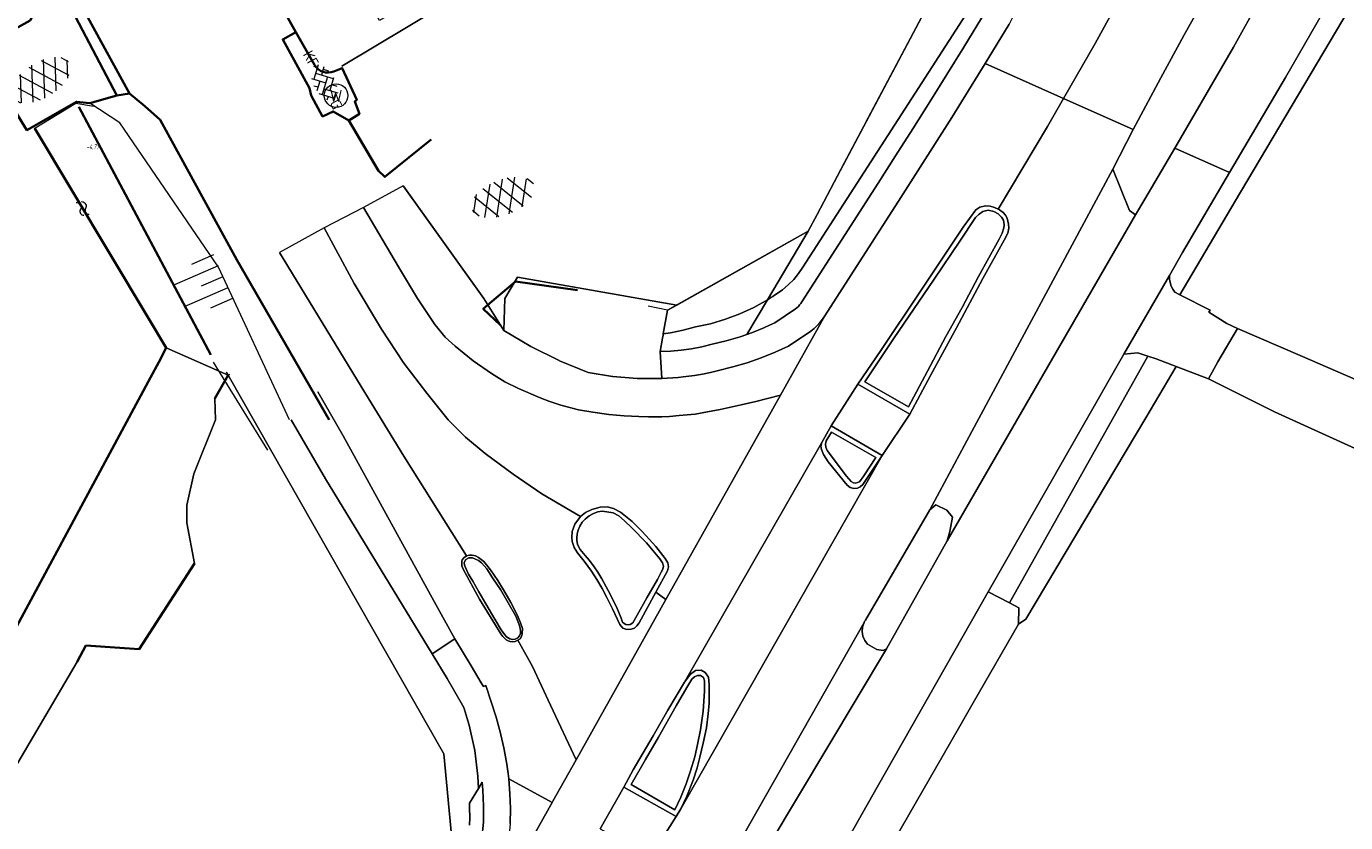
# Model space of a CAD drawing. Header units: metres. Extents: x 113441 to 115918, y 474822 to 477887.
# Tile 32 of 145: x 114930 to 114997, y 475489 to 475529. Entities that reach past the tile are written whole.
import ezdxf
from ezdxf.enums import TextEntityAlignment as Align

# ---------------------------------------------------------------- set-up
doc = ezdxf.new("R2010")
doc.units = ezdxf.units.M
doc.layers.get('0').update_dxf_attribs({"color": 252})
for name, color, linetype, lineweight in [('B-WE-GK-BESCHOEIING-G', 252, 'GK-BESCHOEIING', 35), ('B-WE-GK-KEERWAND_DAMWAND_HOUT-G', 30, 'Continuous', 18), ('B-WE-GR-GRAS-GV', 252, 'Continuous', 13), ('B-WE-GR-GROENVOORZIENING-GV', 252, 'Continuous', 18), ('B-WE-GW-TALUD-S', 90, 'Continuous', 18), ('B-WE-GW-TALUD_KRUIN-G', 252, 'Continuous', 18), ('B-WE-IE-TERREINAFSCHEIDING_KUNSTMATIG_HEKWERK-G', 252, 'IE-TERREINAFSCHEIDING-KUNSTMATIG', 18), ('B-WE-KL-WATER_STRAATPOT-S', 170, 'Continuous', 18), ('B-WE-OG-TERREIN_ERF-GV', 252, 'Continuous', 18), ('B-WE-OG-WATER-GV', 252, 'Continuous', 18), ('B-WE-OG-WATER-S', 130, 'Continuous', 18), ('B-WE-OG-WATER_SLOOT-GV', 252, 'Continuous', 18), ('B-WE-OG-WATERPEIL-T18', 150, 'Continuous', 35), ('B-WE-OG-WEG-GV', 252, 'Continuous', 18), ('B-WE-VH-KANTVERHARDING_ASFALT-G', 60, 'Continuous', 35), ('B-WE-VH-KANTVERHARDING_BETONSTRAATSTEEN-G', 60, 'Continuous', 35), ('B-WE-VH-VERHARDING_ASFALT-GV', 252, 'Continuous', 18), ('B-WE-VH-VERHARDING_ASFALT-S', 252, 'Continuous', 18), ('B-WE-VH-VERHARDING_BEDRIJFSVLOERPLAAT-GV', 252, 'Continuous', 18), ('B-WE-VH-VERHARDING_BETONSTRAATSTEEN-GV', 252, 'Continuous', 18), ('B-WE-VH-VERHARDING_BETONSTRAATSTEEN-S', 252, 'Continuous', 18), ('B-WE-VH-VERHARDING_GESLOTEN-GV', 252, 'Continuous', 18), ('B-WE-VH-VERHARDING_STRAATBAKSTEEN-GV', 252, 'Continuous', 18)]:
    doc.layers.add(name, color=color, linetype=linetype, lineweight=lineweight)
doc.layers.get('0').freeze()
doc.styles.add('NLCS-ISO', font='NLCS-ISO.ttf')
doc.linetypes.add('GK-BESCHOEIING', pattern='A,30,-5,[1,NLCS.SHX,S=1,R=0,X=0,Y=0],-5', length=40)
doc.linetypes.add('IE-TERREINAFSCHEIDING-KUNSTMATIG', pattern='A,4,[82,NLCS.SHX,S=0.75,R=90,X=0,Y=0],4,-2', length=10)

# ---------------------------------------------------------------- blocks, each defined once
blk = doc.blocks.new('SKL-WATER_STRAATPOT-SO')
blk.add_circle((0, 0), 1.2)
at = {"style": 'NLCS-ISO'}
blk.add_text('W', height=1.2, rotation=360, dxfattribs=at).set_placement((-0.64, -0.63))
blk = doc.blocks.new('SGW-TALUD-SO')
for p, q in [((0, 0.502), (0.502, 0.502)), ((0, 0.251), (1.004, 0.251)), ((0, 0), (0.502, 0)), ((0, -0.251), (1.004, -0.251)), ((0, -0.502), (0.502, -0.502))]:
    blk.add_line(p, q)
blk = doc.blocks.new('SVH-ASFALT-SO')
at = {"ltscale": 0.1}
for p, q in [((-2.02, 1.3), (-1.1, 2.9)), ((0.22, -0.04), (-1.38, 2.73)), ((-1.15, 0.42), (0.57, 3.38)), ((1.65, -0.13), (-0.28, 3.22)), ((0, 0), (1.96, 3.4)), ((2.92, 0.07), (0.99, 3.42)), ((1.31, -0.14), (3.19, 3.13)), ((4.02, 0.57), (2.43, 3.33)), ((-1.63, 0.76), (-2.07, 1.52)), ((2.79, 0.04), (4.24, 2.55)), ((4.7, 1.8), (4.29, 2.51))]:
    blk.add_line(p, q, dxfattribs=at)
at = {"style": 'NLCS-ISO'}
blk.add_attdef('KLEUR', text='', height=1.8, dxfattribs=at).set_placement((6.35, 1.54), align=Align.MIDDLE_LEFT)
at = {"style": 'NLCS-ISO', "flags": 1}
blk.add_attdef('FUNCTIE', text='', height=1.8, dxfattribs=at).set_placement((0.87, -2.83), align=Align.MIDDLE_CENTER)
blk = doc.blocks.new('SVH-BSS_KEIFORMAAT_KEPER_KL-SO')
for p, q in [((-3.44, -0.47), (-2.97, 0)), ((-3.31, 0.34), (-1.48, -1.48)), ((-2.52, 1.03), (-1.48, 0)), ((-2.23, -0.74), (0, 1.48)), ((-2.23, 0.74), (-1.57, 1.4)), ((-1.77, -1.77), (0, 0)), ((-0.74, 0.74), (1.48, -1.48)), ((-0.1, 1.58), (1.48, 0)), ((0.74, 0.74), (1.4, 1.4)), ((0.74, -0.74), (2.46, 0.98)), ((1.06, -1.91), (2.97, 0)), ((2.23, 0.74), (3.31, -0.34)), ((-0.74, -0.74), (0.5, -1.99)), ((-0.52, -2), (0, -1.48)), ((2.23, -0.74), (2.72, -1.24))]:
    blk.add_line(p, q)
at = {"style": 'NLCS-ISO'}
blk.add_attdef('FORMAAT', text='', height=1.8, dxfattribs=at).set_placement((-3.47, -0.23), align=Align.MIDDLE_RIGHT)
blk.add_attdef('KLEUR', text='', height=1.8, dxfattribs=at).set_placement((3.32, -0.22), align=Align.MIDDLE_LEFT)
at = {"style": 'NLCS-ISO', "flags": 1}
blk.add_attdef('FUNCTIE', text='', height=1.8, dxfattribs=at).set_placement((0.12, -3.58), align=Align.MIDDLE_CENTER)
blk = doc.blocks.new('SOG-WATER-SO')
at = {"flags": 128}
for points in [[(-2.51, 0.56), (-2.43, 0.7, -0.538831), (-0.42, 0.73, 0.605168), (1.26, 0.93, -4.035705)], [(-2.88, -0.71), (-2.79, -0.57, -0.538831), (-0.79, -0.54, 0.605168), (0.89, -0.34, -4.035705)]]:
    blk.add_lwpolyline(points, format="xyb", dxfattribs=at)

msp = doc.modelspace()

# ---------------------------------------------------------------- linework, layer by layer
at = {"layer": 'B-WE-GK-BESCHOEIING-G', "ltscale": 0.5, "flags": 128}
for points in [[(114939.537, 475512.472), (114932.819, 475525.098)], [(114936.33, 475514.387), (114930.564, 475523.994)], [(114936.881, 475512.098), (114937.27, 475512.82), (114936.33, 475514.387)], [(114936.463, 475511.32), (114936.881, 475512.098)], [(114940.42, 475511.44), (114939.74, 475510.24)], [(114904.033, 475454.182), (114923.16, 475486.611), (114936.463, 475511.32)], [(114938.701, 475501.835), (114935.89, 475497.488), (114933.173, 475497.666), (114932.734, 475496.832)]]:
    msp.add_lwpolyline(points, dxfattribs=at)
at = {"layer": 'B-WE-GK-KEERWAND_DAMWAND_HOUT-G'}
msp.add_lwpolyline([(114930.532, 475524.002), (114932.653, 475525.291), (114933.555, 475525.126)], dxfattribs=at)
at = {"layer": 'B-WE-GR-GRAS-GV'}
msp.add_lwpolyline([(114927.785, 475446.366), (114939.933, 475467.679), (114942.05, 475471.274), (114946.611, 475479.013), (114951.809, 475487.828), (114951.413, 475492.151), (114940.42, 475511.44), (114939.74, 475510.24), (114939.778, 475509.162), (114938.67, 475506.414), (114938.31, 475504.818), (114938.322, 475503.919), (114938.701, 475501.835), (114935.89, 475497.488), (114933.173, 475497.666), (114932.734, 475496.832), (114926.201, 475485.774), (114915.981, 475467.687), (114906.805, 475451.898)], dxfattribs=at)
at = {"layer": 'B-WE-GR-GROENVOORZIENING-GV'}
msp.add_lwpolyline([(114962.509, 475511.272), (114962.433, 475512.641), (114962.552, 475513.321), (114962.577, 475513.467), (114962.589, 475513.534), (114962.8, 475514.74), (114963.274, 475515.007), (114955.164, 475516.428), (114954.51, 475515.33), (114954.465, 475513.702), (114955.846, 475512.894), (114957.279, 475512.183), (114957.305, 475512.172), (114958.759, 475511.575), (114959.999, 475511.373), (114960.019, 475511.37), (114961.252, 475511.271)], close=True, dxfattribs=at)
for points in [[(114940.485, 475511.473), (114940.42, 475511.44), (114951.413, 475492.151), (114951.809, 475487.828), (114946.611, 475479.013), (114942.05, 475471.274), (114939.933, 475467.679), (114927.785, 475446.366)], [(114943.628, 475509.155), (114945.38, 475506.15), (114950.806, 475497.238), (114951.971, 475498.01), (114950.916, 475499.902), (114946.278, 475508.339), (114944.987, 475510.585)], [(114952.709, 475488.523), (114952.728, 475488.896), (114952.724, 475489.426), (114952.723, 475489.644), (114953.169, 475490.39), (114953.138, 475491.006), (114952.981, 475492.312), (114952.692, 475493.617), (114952.433, 475494.506), (114951.58, 475495.98), (114950.806, 475497.238), (114945.38, 475506.15), (114943.628, 475509.155)]]:
    msp.add_lwpolyline(points, dxfattribs=at)
at = {"layer": 'B-WE-GW-TALUD_KRUIN-G'}
msp.add_lwpolyline([(114943.544, 475509.154), (114939.928, 475516.93), (114934.893, 475524.292), (114933.367, 475525.29)], dxfattribs=at)
at = {"layer": 'B-WE-IE-TERREINAFSCHEIDING_KUNSTMATIG_HEKWERK-G'}
for points in [[(114996.131, 475568.09), (114989.355, 475555.316), (114985.254, 475547.585), (114969.97, 475518.77), (114962.8, 475514.74), (114961.818, 475514.949)], [(114942.441, 475507.61), (114939.666, 475512.094)]]:
    msp.add_lwpolyline(points, dxfattribs=at)
at = {"layer": 'B-WE-OG-TERREIN_ERF-GV'}
for points in [[(114946.209, 475527.165), (114957.83, 475534.124), (114957.426, 475534.828), (114948.134, 475529.494), (114943.066, 475538.308), (114952.429, 475543.683), (114957.497, 475534.869), (114961.079, 475541.697), (114959.874, 475542.988), (114964.691, 475551.569), (114967.164, 475556.156), (114964.377, 475557.71), (114961.785, 475556.267), (114961.201, 475557.208), (114955.046, 475553.286), (114956.204, 475551.592), (114940.871, 475542.2)], [(115038.675, 475528.134), (115035.43, 475531.83), (115030.98, 475534.45), (115022.8, 475538.45), (115019.493, 475540.306), (115010.154, 475545.252), (115009.904, 475545.363), (115007.952, 475545.728), (115006.785, 475545.667), (115005.284, 475543.137), (115004.97, 475542.606), (114999.104, 475532.721), (114991.729, 475520.29), (114988.904, 475515.53), (114990.456, 475514.752), (114990.389, 475514.647), (114991.301, 475514.067), (114991.848, 475513.815), (114995.042, 475512.443), (115006.56, 475507.45)], [(114949.347, 475521.056), (114953.439, 475515.335), (114954.465, 475513.702), (114954.51, 475515.33), (114955.164, 475516.428), (114963.274, 475515.007), (114967.743, 475517.518), (114969.97, 475518.77), (114970.422, 475519.623), (114971.81, 475522.238), (114972.802, 475524.109), (114972.876, 475524.249), (114979.951, 475537.588)], [(114957.83, 475534.124), (114946.209, 475527.165)], [(114889.36, 475425.56), (114888.95, 475426.1), (114899.605, 475444.241), (114899.336, 475444.817), (114897.958, 475447.782), (114903.643, 475454.043), (114904.521, 475451.471), (114907.055, 475451.33), (114906.805, 475451.898), (114904.033, 475454.182), (114923.16, 475486.611), (114936.463, 475511.32), (114936.881, 475512.098), (114937.27, 475512.82), (114936.33, 475514.387), (114930.564, 475523.994)], [(115023.81, 475495.91), (114993.722, 475509.569), (114990.362, 475511.248), (114988.724, 475511.878), (114987.173, 475509.268), (114981.069, 475499), (114980.69, 475498.75), (114978.384, 475494.743), (114977.632, 475493.436), (114972.9, 475485.21), (114972.826, 475485.085), (114973.411, 475483.717), (114973.493, 475483.324), (114973.544, 475483.13), (114973.602, 475482.938), (114973.668, 475482.748), (114973.74, 475482.561), (114973.819, 475482.376), (114973.904, 475482.195), (114973.996, 475482.016), (114974.007, 475481.998), (114979.216, 475477.817)]]:
    msp.add_lwpolyline(points, dxfattribs=at)
at = {"layer": 'B-WE-OG-WATER-GV'}
msp.add_lwpolyline([(114930.564, 475523.994), (114936.33, 475514.387), (114937.27, 475512.82), (114940.42, 475511.44), (114940.34, 475511.583)], dxfattribs=at)
msp.add_lwpolyline([(114932.734, 475496.832), (114933.173, 475497.666), (114935.89, 475497.488), (114938.701, 475501.835), (114938.322, 475503.919), (114938.31, 475504.818), (114938.67, 475506.414), (114939.778, 475509.162), (114939.74, 475510.24), (114940.42, 475511.44), (114937.27, 475512.82), (114936.881, 475512.098), (114936.463, 475511.32), (114923.16, 475486.611), (114904.033, 475454.182), (114906.805, 475451.898), (114915.981, 475467.687), (114926.201, 475485.774)], close=True, dxfattribs=at)
at = {"layer": 'B-WE-OG-WATER_SLOOT-GV'}
msp.add_lwpolyline([(114940.34, 475511.583), (114940.42, 475511.44), (114940.485, 475511.473)], dxfattribs=at)
at = {"layer": 'B-WE-OG-WEG-GV'}
for points in [[(115006.785, 475545.667), (115006.28, 475545.64), (115005.942, 475545.507), (115005.932, 475545.532), (115004.987, 475545.417), (115001.113, 475538.78), (115001.251, 475538.7), (114994.292, 475526.593), (114991.439, 475521.749), (114989.04, 475517.676), (114988.373, 475516.51), (114988.382, 475516.328), (114988.415, 475516.148), (114988.472, 475515.974), (114988.551, 475515.81), (114988.651, 475515.657), (114988.904, 475515.53), (114991.729, 475520.29), (114999.104, 475532.721), (115004.97, 475542.606), (115005.284, 475543.137)], [(114967.898, 475515.274), (114969.97, 475518.77), (114967.743, 475517.518), (114963.274, 475515.007), (114962.8, 475514.74), (114962.589, 475513.534), (114962.951, 475513.585), (114963.596, 475513.718), (114964.232, 475513.893), (114964.998, 475514.055), (114965.003, 475514.056), (114965.759, 475514.278), (114966.497, 475514.555), (114967.211, 475514.888)], [(114962.577, 475513.467), (114962.552, 475513.321), (114962.433, 475512.641), (114962.969, 475512.661), (114963.503, 475512.708), (114964.034, 475512.783), (114964.561, 475512.884), (114965.082, 475513.012), (114965.441, 475513.092), (114965.798, 475513.181), (114966.152, 475513.28), (114966.503, 475513.388), (114966.851, 475513.506), (114967.898, 475515.274), (114967.211, 475514.888), (114966.497, 475514.555), (114965.759, 475514.278), (114965.003, 475514.056), (114964.998, 475514.055), (114964.232, 475513.893), (114963.596, 475513.718), (114962.951, 475513.585), (114962.589, 475513.534)], [(114987.281, 475512.404), (114986.76, 475512.57), (114986.05, 475512.51), (114979.14, 475500.4), (114980.227, 475499.836)], [(114987.281, 475512.404), (114980.227, 475499.836), (114980.7, 475499.59), (114980.69, 475498.75), (114981.069, 475499), (114987.173, 475509.268), (114988.724, 475511.878), (114987.699, 475512.27)], [(114977.053, 475502.99), (114977.183, 475503.47), (114977.319, 475504.197), (114977.029, 475504.553), (114976.482, 475504.825), (114976.169, 475504.575), (114972.893, 475498.962), (114972.876, 475498.937), (114972.86, 475498.911), (114972.844, 475498.885), (114972.83, 475498.859), (114972.816, 475498.832), (114972.74, 475498.608), (114972.721, 475498.373), (114972.761, 475498.14), (114972.856, 475497.925), (114973.002, 475497.739), (114973.461, 475497.459), (114973.79, 475497.408), (114973.967, 475497.503)]]:
    msp.add_lwpolyline(points, close=True, dxfattribs=at)
for points in [[(114979.951, 475537.588), (114972.876, 475524.249), (114972.802, 475524.109), (114971.81, 475522.238), (114970.422, 475519.623), (114969.97, 475518.77), (114967.898, 475515.274), (114967.988, 475515.329), (114968.076, 475515.385), (114968.165, 475515.442), (114968.252, 475515.5), (114968.339, 475515.559), (114968.661, 475515.779), (114968.96, 475516.029), (114969.235, 475516.306), (114969.482, 475516.607), (114969.699, 475516.931), (114978.365, 475530.349)], [(114990.293, 475530.868), (114989.117, 475528.723), (114987.946, 475526.577), (114986.778, 475524.428), (114986.527, 475523.94), (114985.491, 475521.921), (114986.348, 475519.825), (114986.643, 475519.596), (114987.129, 475520.392), (114988.644, 475522.996), (114991.635, 475528.139), (114992.991, 475530.559)], [(114978.365, 475530.349), (114969.699, 475516.931), (114969.482, 475516.607), (114969.235, 475516.306), (114968.96, 475516.029), (114968.661, 475515.779), (114968.339, 475515.559), (114968.252, 475515.5), (114968.165, 475515.442), (114968.076, 475515.385), (114967.988, 475515.329), (114967.898, 475515.274), (114966.851, 475513.506), (114967.142, 475513.613), (114967.43, 475513.726), (114967.716, 475513.846), (114967.999, 475513.972), (114968.279, 475514.105), (114969.321, 475514.808), (114969.399, 475514.87), (114969.471, 475514.938), (114969.537, 475515.012), (114969.597, 475515.091), (114969.65, 475515.175), (114973.534, 475521.219), (114974.417, 475522.596), (114975.296, 475523.977), (114976.169, 475525.36), (114977.038, 475526.747), (114977.901, 475528.137), (114979.033, 475530.01)], [(114953.34, 475487.859), (114953.421, 475488.669), (114953.432, 475489.077), (114953.432, 475489.485), (114953.419, 475489.892), (114953.395, 475490.299), (114953.358, 475490.706), (114953.169, 475490.39), (114952.723, 475489.644), (114952.724, 475489.426), (114952.728, 475488.896), (114952.709, 475488.523)]]:
    msp.add_lwpolyline(points, dxfattribs=at)
at = {"layer": 'B-WE-VH-KANTVERHARDING_ASFALT-G'}
for points in [[(114950.755, 475523.437), (114948.407, 475521.531), (114948.087, 475521.843), (114946.57, 475524.408), (114945.763, 475524.869), (114945.233, 475524.613), (114944.647, 475525.684), (114944.567, 475526.041), (114943.201, 475528.532), (114943.874, 475528.896), (114939.428, 475536.852), (114938.739, 475536.528), (114936.649, 475540.216), (114937.208, 475540.509), (114936.962, 475540.962), (114936.987, 475540.992), (114933, 475547.962), (114928.914, 475555.171), (114924.383, 475562.978), (114920.89, 475569.097), (114920.772, 475569.254)], [(114945.558, 475509.161), (114940.859, 475517.302), (114936.951, 475524.441), (114936.173, 475525.129), (114935.4, 475525.777), (114931.916, 475532.142), (114932.107, 475532.822), (114928.989, 475538.293), (114926.071, 475543.618), (114922.774, 475549.587), (114917.51, 475558.802), (114914.694, 475563.873), (114913.848, 475565.333)], [(114934.746, 475525.669), (114933.367, 475525.29), (114932.698, 475525.359), (114930.167, 475523.912), (114927.629, 475528.006), (114930.331, 475529.499), (114931.12, 475531.054), (114931.581, 475531.696), (114934.746, 475525.669)], [(114958.221, 475515.766), (114955.065, 475516.197), (114953.414, 475514.819), (114954.297, 475513.974)]]:
    msp.add_lwpolyline(points, dxfattribs=at)
at = {"layer": 'B-WE-VH-KANTVERHARDING_BETONSTRAATSTEEN-G'}
msp.add_lwpolyline([(114946.57, 475524.408), (114947.105, 475524.745), (114946.866, 475525.369), (114946.969, 475525.458), (114946.237, 475527.07), (114945.811, 475526.904, -0.3848), (114944.813, 475527.24), (114943.874, 475528.896)], format="xyb", dxfattribs=at)
msp.add_lwpolyline([(114935.4, 475525.777), (114934.746, 475525.669)], dxfattribs=at)
at = {"layer": 'B-WE-VH-VERHARDING_ASFALT-GV'}
for points in [[(114994.292, 475526.593), (115001.251, 475538.7), (115001.113, 475538.78), (115004.987, 475545.417), (115008.37, 475551.54), (115016.11, 475565.4), (115022.31, 475576.39), (115022.8, 475576.46), (115026.66, 475583.18), (115026.61, 475583.51), (115040.522, 475607.806), (115038.036, 475609.234), (115024.12, 475584.98), (115014.03, 475567.41), (115006.78, 475554.333), (115005.78, 475552.53), (115001.238, 475544.86), (114998.71, 475540.452), (114998.581, 475540.227), (114992.991, 475530.559), (114991.635, 475528.139), (114988.644, 475522.996), (114991.439, 475521.749)], [(114992.9, 475543.414), (114989.299, 475545.054), (114988.143, 475543.098), (114986.993, 475541.138), (114985.848, 475539.175), (114984.708, 475537.21), (114983.574, 475535.241), (114980.782, 475530.456), (114980.209, 475529.307), (114978.994, 475527.299), (114982.667, 475525.661), (114982.984, 475525.52), (114984.587, 475528.321), (114990.885, 475539.79)], [(114996.404, 475541.817), (114992.9, 475543.414), (114990.885, 475539.79), (114984.587, 475528.321), (114982.984, 475525.52), (114986.527, 475523.94), (114986.778, 475524.428), (114987.946, 475526.577), (114989.117, 475528.723), (114990.293, 475530.868), (114991.474, 475533.009), (114992.658, 475535.149), (114995.056, 475539.417)], [(114971.801, 475487.484), (114973.482, 475490.448), (114979.14, 475500.4), (114986.05, 475512.51), (114988.373, 475516.51), (114989.04, 475517.676), (114991.439, 475521.749), (114988.644, 475522.996), (114987.129, 475520.392), (114986.643, 475519.596), (114977.053, 475502.99), (114973.967, 475497.503), (114964.995, 475482.521), (114953.672, 475463.001), (114953.473, 475462.658), (114948.563, 475454.156), (114945.019, 475448.02), (114941.001, 475439.712), (114938.86, 475435.972), (114941.521, 475434.441), (114947.142, 475444.177), (114947.187, 475444.151), (114950.846, 475450.352), (114952.605, 475453.209)], [(114977.053, 475502.99), (114986.643, 475519.596), (114986.348, 475519.825), (114985.491, 475521.921), (114977.929, 475507.865), (114976.659, 475505.492), (114976.169, 475504.575), (114976.482, 475504.825), (114977.029, 475504.553), (114977.319, 475504.197), (114977.183, 475503.47)], [(114960.019, 475511.37), (114959.999, 475511.373), (114958.759, 475511.575), (114957.305, 475512.172), (114957.279, 475512.183), (114955.846, 475512.894), (114954.465, 475513.702), (114953.439, 475515.335), (114949.338, 475521.069), (114947.313, 475519.979), (114949.095, 475516.945), (114950.071, 475515.343), (114950.943, 475514.017), (114951.481, 475513.374), (114951.991, 475512.909), (114952.896, 475512.166), (114953.834, 475511.522), (114954.518, 475511.102), (114955.214, 475510.749), (114956.311, 475510.277), (114956.755, 475510.112), (114957.374, 475509.912), (114958.267, 475509.676), (114959.007, 475509.544), (114959.818, 475509.434), (114960.588, 475509.364), (114961.347, 475509.327), (114961.837, 475509.313), (114962.513, 475509.317), (114962.909, 475509.328), (114963.406, 475509.373), (114964.209, 475509.456), (114964.836, 475509.571), (114965.489, 475509.679), (114966.564, 475509.92), (114967.297, 475510.087), (114968.556, 475510.422), (114970.819, 475514.46), (114970.703, 475514.282), (114970.572, 475514.114), (114970.428, 475513.957), (114970.271, 475513.813), (114970.103, 475513.683), (114968.968, 475512.917), (114968.282, 475512.598), (114967.58, 475512.314), (114966.865, 475512.065), (114966.138, 475511.854), (114965.402, 475511.679), (114964.996, 475511.577), (114964.587, 475511.49), (114964.175, 475511.417), (114963.761, 475511.359), (114963.597, 475511.342), (114963.345, 475511.315), (114962.509, 475511.272), (114961.252, 475511.271)], [(114968.556, 475510.422), (114967.297, 475510.087), (114966.564, 475509.92), (114965.489, 475509.679), (114964.836, 475509.571), (114964.209, 475509.456), (114963.406, 475509.373), (114962.909, 475509.328), (114962.513, 475509.317), (114961.837, 475509.313), (114961.347, 475509.327), (114960.588, 475509.364), (114959.818, 475509.434), (114959.007, 475509.544), (114958.267, 475509.676), (114957.374, 475509.912), (114956.755, 475510.112), (114956.311, 475510.277), (114955.214, 475510.749), (114954.518, 475511.102), (114953.834, 475511.522), (114952.896, 475512.166), (114951.991, 475512.909), (114951.481, 475513.374), (114950.943, 475514.017), (114950.071, 475515.343), (114949.095, 475516.945), (114947.313, 475519.979), (114945.318, 475518.933), (114946.834, 475516.102), (114948.236, 475513.777), (114949.374, 475512.049), (114950.547, 475510.511), (114951.632, 475509.154), (114952.507, 475508.277), (114953.507, 475507.451), (114954.946, 475506.386), (114956.398, 475505.385), (114958.369, 475504.235), (114958.626, 475504.447), (114958.944, 475504.6), (114959.369, 475504.715), (114959.73, 475504.728), (114960.056, 475504.645), (114960.416, 475504.464), (114960.999, 475503.986), (114961.517, 475503.47), (114961.878, 475503.087), (114962.215, 475502.702), (114962.683, 475502.091), (114962.821, 475501.871), (114962.853, 475501.677), (114962.81, 475501.472), (114962.216, 475500.391), (114962.72, 475500.008)], [(114955.184, 475497.934), (114955.928, 475496.603), (114956.844, 475494.63), (114958.148, 475491.85), (114962.72, 475500.008), (114962.216, 475500.391), (114961.354, 475498.822), (114961.243, 475498.676), (114961.121, 475498.554), (114960.948, 475498.495), (114960.731, 475498.476), (114960.533, 475498.553), (114960.371, 475498.729), (114960.006, 475499.531), (114959.71, 475500.116), (114959.472, 475500.572), (114959.203, 475501.024), (114958.933, 475501.46), (114958.55, 475501.966), (114958.212, 475502.384), (114958.056, 475502.663), (114957.941, 475502.96), (114957.923, 475503.174), (114957.952, 475503.474), (114958.081, 475503.843), (114958.369, 475504.235), (114956.398, 475505.385), (114954.946, 475506.386), (114953.507, 475507.451), (114952.507, 475508.277), (114951.632, 475509.154), (114950.547, 475510.511), (114949.374, 475512.049), (114948.236, 475513.777), (114946.834, 475516.102), (114945.318, 475518.933), (114943.044, 475517.685), (114947.201, 475510.862), (114949.363, 475507.301), (114952.569, 475502.232), (114952.71, 475502.273), (114952.853, 475502.276), (114953.014, 475502.239), (114953.17, 475502.156), (114953.438, 475501.942), (114953.789, 475501.52), (114954.168, 475500.969), (114954.454, 475500.495), (114954.827, 475499.865), (114955.031, 475499.464), (114955.202, 475499.102), (114955.323, 475498.816), (114955.408, 475498.536), (114955.399, 475498.262), (114955.36, 475498.128), (114955.297, 475498.015)], [(114991.848, 475513.815), (114991.301, 475514.067), (114990.389, 475514.647), (114990.456, 475514.752), (114988.904, 475515.53), (114988.651, 475515.657), (114988.551, 475515.81), (114988.472, 475515.974), (114988.415, 475516.148), (114988.382, 475516.328), (114988.373, 475516.51), (114986.05, 475512.51), (114986.76, 475512.57), (114987.281, 475512.404), (114987.699, 475512.27), (114988.724, 475511.878), (114990.362, 475511.248), (114990.846, 475512.118)], [(114973.733, 475507.351), (114975.15, 475509.454), (114972.501, 475510.975), (114971.146, 475508.848)], [(114973.733, 475507.351), (114972.758, 475505.87), (114972.627, 475505.745), (114972.485, 475505.682), (114972.295, 475505.667), (114972.118, 475505.719), (114971.96, 475505.835), (114970.982, 475507.025), (114970.749, 475507.388), (114970.65, 475507.651), (114970.622, 475507.824), (114970.663, 475508.008), (114963.668, 475495.793), (114963.976, 475496.201), (114964.235, 475496.39), (114964.525, 475496.417), (114964.722, 475496.287), (114964.895, 475496.056), (114964.932, 475495.687), (114964.925, 475494.739), (114964.869, 475494.195), (114964.789, 475493.469), (114964.616, 475492.694), (114964.449, 475491.987), (114964.315, 475491.435), (114964.105, 475490.804), (114963.785, 475489.989), (114963.478, 475489.345)], [(114965.019, 475485.08), (114965.998, 475484.586), (114965.464, 475483.41), (114964.995, 475482.521), (114973.967, 475497.503), (114973.79, 475497.408), (114973.461, 475497.459), (114973.002, 475497.739), (114972.856, 475497.925), (114972.761, 475498.14), (114972.721, 475498.373), (114972.74, 475498.608), (114972.816, 475498.832), (114966.225, 475487.207)], [(114954.717, 475490.877), (114954.779, 475490.119), (114954.803, 475489.359), (114954.789, 475488.599), (114954.698, 475487.676), (114954.532, 475486.764), (114954.294, 475485.868), (114953.984, 475484.994), (114953.605, 475484.148), (114951.37, 475479.755), (114956.928, 475489.672)], [(114959.377, 475488.338), (114961.948, 475486.927), (114963.245, 475488.959), (114960.571, 475490.445)]]:
    msp.add_lwpolyline(points, close=True, dxfattribs=at)
for points in [[(114959.377, 475488.338), (114960.571, 475490.445), (114961.057, 475491.337), (114962.077, 475493.062), (114962.813, 475494.376), (114963.668, 475495.793), (114970.663, 475508.008), (114971.146, 475508.848), (114972.501, 475510.975), (114973.681, 475512.696), (114975.701, 475515.712), (114977.872, 475518.972), (114978.512, 475519.852), (114978.723, 475519.989), (114978.999, 475520.059), (114979.237, 475520.044), (114979.467, 475519.98), (114979.652, 475519.889), (114982.168, 475524.093), (114982.984, 475525.52), (114982.667, 475525.661), (114978.994, 475527.299), (114978.142, 475525.929), (114977.285, 475524.562), (114976.423, 475523.198), (114975.557, 475521.836), (114974.686, 475520.478), (114970.819, 475514.46), (114968.556, 475510.422), (114962.72, 475500.008), (114958.148, 475491.85), (114956.963, 475489.735), (114956.928, 475489.672), (114951.37, 475479.755)], [(114966.225, 475487.207), (114972.816, 475498.832), (114972.83, 475498.859), (114972.844, 475498.885), (114972.86, 475498.911), (114972.876, 475498.937), (114972.893, 475498.962), (114976.169, 475504.575), (114976.659, 475505.492), (114977.929, 475507.865), (114985.491, 475521.921), (114986.527, 475523.94), (114982.984, 475525.52), (114982.168, 475524.093), (114979.652, 475519.889), (114979.717, 475519.857), (114979.905, 475519.719), (114980.021, 475519.586), (114980.118, 475519.436), (114980.183, 475519.121), (114980.191, 475518.916), (114980.138, 475518.669), (114979.955, 475518.306), (114978.865, 475516.357), (114977.522, 475513.843), (114976.198, 475511.42), (114975.15, 475509.454), (114973.733, 475507.351), (114963.478, 475489.345), (114963.245, 475488.959), (114961.948, 475486.927)], [(114944.987, 475510.585), (114946.278, 475508.339), (114950.916, 475499.902), (114951.971, 475498.01), (114952.794, 475496.64), (114953.318, 475495.771), (114953.423, 475495.58), (114953.543, 475495.624), (114954.079, 475494.021), (114954.246, 475493.395), (114954.297, 475493.204), (114954.315, 475493.122), (114954.465, 475492.448), (114954.48, 475492.379), (114954.617, 475491.631), (114954.681, 475491.148), (114954.717, 475490.877), (114956.928, 475489.672), (114956.963, 475489.735), (114958.148, 475491.85), (114956.844, 475494.63), (114955.928, 475496.603), (114955.184, 475497.934), (114955.041, 475497.874), (114954.89, 475497.855), (114954.79, 475497.863), (114954.685, 475497.899), (114954.578, 475497.958), (114954.41, 475498.127), (114954.308, 475498.267), (114953.225, 475500.034), (114952.398, 475501.556), (114952.331, 475501.732), (114952.318, 475501.937), (114952.348, 475502.024), (114952.423, 475502.129), (114952.569, 475502.232), (114949.363, 475507.301), (114947.201, 475510.862), (114943.044, 475517.685)]]:
    msp.add_lwpolyline(points, dxfattribs=at)
at = {"layer": 'B-WE-VH-VERHARDING_BEDRIJFSVLOERPLAAT-GV'}
for points in [[(114979.717, 475519.857), (114979.652, 475519.889), (114979.467, 475519.98), (114979.237, 475520.044), (114978.999, 475520.059), (114978.723, 475519.989), (114978.512, 475519.852), (114977.872, 475518.972), (114975.701, 475515.712), (114973.681, 475512.696), (114972.501, 475510.975), (114975.15, 475509.454), (114976.198, 475511.42), (114977.522, 475513.843), (114978.865, 475516.357), (114979.955, 475518.306), (114980.138, 475518.669), (114980.191, 475518.916), (114980.183, 475519.121), (114980.118, 475519.436), (114980.021, 475519.586), (114979.905, 475519.719)], [(114972.864, 475511.086), (114974.313, 475513.279), (114976.384, 475516.328), (114977.697, 475518.259), (114978.504, 475519.465), (114978.679, 475519.633), (114978.863, 475519.772), (114979.136, 475519.842), (114979.434, 475519.767), (114979.643, 475519.643), (114979.813, 475519.473), (114979.924, 475519.321), (114979.949, 475519.094), (114979.945, 475518.935), (114979.854, 475518.665), (114979.705, 475518.365), (114978.646, 475516.457), (114977.817, 475514.888), (114976.984, 475513.395), (114976.044, 475511.644), (114975.082, 475509.818)], [(114971.146, 475508.848), (114970.663, 475508.008), (114970.622, 475507.824), (114970.65, 475507.651), (114970.749, 475507.388), (114970.982, 475507.025), (114971.96, 475505.835), (114972.118, 475505.719), (114972.295, 475505.667), (114972.485, 475505.682), (114972.627, 475505.745), (114972.758, 475505.87), (114973.733, 475507.351)], [(114972.274, 475505.959), (114972.167, 475506.022), (114971.928, 475506.288), (114970.943, 475507.594), (114970.877, 475507.763), (114970.855, 475507.921), (114970.886, 475508.082), (114971.152, 475508.525), (114973.411, 475507.245), (114972.814, 475506.304), (114972.584, 475506.008), (114972.486, 475505.96), (114972.391, 475505.938)], [(114958.369, 475504.235), (114958.081, 475503.843), (114957.952, 475503.474), (114957.923, 475503.174), (114957.941, 475502.96), (114958.056, 475502.663), (114958.212, 475502.384), (114958.55, 475501.966), (114958.933, 475501.46), (114959.203, 475501.024), (114959.472, 475500.572), (114959.71, 475500.116), (114960.006, 475499.531), (114960.371, 475498.729), (114960.533, 475498.553), (114960.731, 475498.476), (114960.948, 475498.495), (114961.121, 475498.554), (114961.243, 475498.676), (114961.354, 475498.822), (114962.216, 475500.391), (114962.81, 475501.472), (114962.853, 475501.677), (114962.821, 475501.871), (114962.683, 475502.091), (114962.215, 475502.702), (114961.878, 475503.087), (114961.517, 475503.47), (114960.999, 475503.986), (114960.416, 475504.464), (114960.056, 475504.645), (114959.73, 475504.728), (114959.369, 475504.715), (114958.944, 475504.6), (114958.626, 475504.447)], [(114958.269, 475502.711), (114958.22, 475502.835), (114958.191, 475503.009), (114958.18, 475503.129), (114958.208, 475503.355), (114958.255, 475503.549), (114958.341, 475503.752), (114958.458, 475503.953), (114958.608, 475504.105), (114958.814, 475504.266), (114959.042, 475504.384), (114959.26, 475504.474), (114959.48, 475504.504), (114959.715, 475504.482), (114960.033, 475504.43), (114960.324, 475504.266), (114960.615, 475504.009), (114960.989, 475503.664), (114961.728, 475502.899), (114962.417, 475502.084), (114962.549, 475501.874), (114962.597, 475501.702), (114962.572, 475501.562), (114962.484, 475501.404), (114962.29, 475501.027), (114961.744, 475500.093), (114961.259, 475499.212), (114961.042, 475498.826), (114960.901, 475498.745), (114960.792, 475498.722), (114960.683, 475498.735), (114960.593, 475498.784), (114960.519, 475498.854), (114960.436, 475499.053), (114960.203, 475499.628), (114959.778, 475500.474), (114959.454, 475501.061), (114959.259, 475501.403), (114959.066, 475501.677), (114958.822, 475502.003), (114958.605, 475502.248), (114958.362, 475502.556)], [(114955.184, 475497.934), (114955.297, 475498.015), (114955.36, 475498.128), (114955.399, 475498.262), (114955.408, 475498.536), (114955.323, 475498.816), (114955.202, 475499.102), (114955.031, 475499.464), (114954.827, 475499.865), (114954.454, 475500.495), (114954.168, 475500.969), (114953.789, 475501.52), (114953.438, 475501.942), (114953.17, 475502.156), (114953.014, 475502.239), (114952.853, 475502.276), (114952.71, 475502.273), (114952.569, 475502.232), (114952.423, 475502.129), (114952.348, 475502.024), (114952.318, 475501.937), (114952.331, 475501.732), (114952.398, 475501.556), (114953.225, 475500.034), (114954.308, 475498.267), (114954.41, 475498.127), (114954.578, 475497.958), (114954.685, 475497.899), (114954.79, 475497.863), (114954.89, 475497.855), (114955.041, 475497.874)], [(114954.606, 475498.109), (114954.51, 475498.211), (114954.328, 475498.463), (114954.004, 475499.014), (114953.544, 475499.784), (114953.193, 475500.396), (114952.885, 475500.938), (114952.671, 475501.296), (114952.58, 475501.487), (114952.506, 475501.643), (114952.464, 475501.762), (114952.451, 475501.897), (114952.525, 475502.046), (114952.686, 475502.132), (114952.874, 475502.133), (114953.176, 475502), (114953.335, 475501.884), (114953.607, 475501.565), (114953.894, 475501.118), (114954.294, 475500.518), (114955.069, 475499.158), (114955.238, 475498.769), (114955.288, 475498.611), (114955.32, 475498.435), (114955.309, 475498.286), (114955.27, 475498.165), (114955.184, 475498.051), (114955.049, 475497.994), (114954.9, 475497.971), (114954.778, 475498.005)], [(114964.722, 475496.287), (114964.525, 475496.417), (114964.235, 475496.39), (114963.976, 475496.201), (114963.668, 475495.793), (114962.813, 475494.376), (114962.077, 475493.062), (114961.057, 475491.337), (114960.571, 475490.445), (114963.245, 475488.959), (114963.478, 475489.345), (114963.785, 475489.989), (114964.105, 475490.804), (114964.315, 475491.435), (114964.449, 475491.987), (114964.616, 475492.694), (114964.789, 475493.469), (114964.869, 475494.195), (114964.925, 475494.739), (114964.932, 475495.687), (114964.895, 475496.056)], [(114960.955, 475490.583), (114961.678, 475491.864), (114962.344, 475493.001), (114963.239, 475494.589), (114963.793, 475495.532), (114964.046, 475495.954), (114964.183, 475496.077), (114964.336, 475496.144), (114964.492, 475496.139), (114964.638, 475496.038), (114964.697, 475495.872), (114964.691, 475495.349), (114964.62, 475494.325), (114964.479, 475493.372), (114964.334, 475492.628), (114964.197, 475492), (114963.981, 475491.278), (114963.754, 475490.626), (114963.487, 475489.95), (114963.182, 475489.3)]]:
    msp.add_lwpolyline(points, close=True, dxfattribs=at)
at = {"layer": 'B-WE-VH-VERHARDING_BETONSTRAATSTEEN-GV'}
for points in [[(114979.033, 475530.01), (114977.901, 475528.137), (114977.038, 475526.747), (114976.169, 475525.36), (114975.296, 475523.977), (114974.417, 475522.596), (114973.534, 475521.219), (114969.65, 475515.175), (114969.597, 475515.091), (114969.537, 475515.012), (114969.471, 475514.938), (114969.399, 475514.87), (114969.321, 475514.808), (114968.279, 475514.105), (114967.999, 475513.972), (114967.716, 475513.846), (114967.43, 475513.726), (114967.142, 475513.613), (114966.851, 475513.506), (114966.503, 475513.388), (114966.152, 475513.28), (114965.798, 475513.181), (114965.441, 475513.092), (114965.082, 475513.012), (114964.561, 475512.884), (114964.034, 475512.783), (114963.503, 475512.708), (114962.969, 475512.661), (114962.433, 475512.641), (114962.509, 475511.272), (114963.345, 475511.315), (114963.597, 475511.342), (114963.761, 475511.359), (114964.175, 475511.417), (114964.587, 475511.49), (114964.996, 475511.577), (114965.402, 475511.679), (114966.138, 475511.854), (114966.865, 475512.065), (114967.58, 475512.314), (114968.282, 475512.598), (114968.968, 475512.917), (114970.103, 475513.683), (114970.271, 475513.813), (114970.428, 475513.957), (114970.572, 475514.114), (114970.703, 475514.282), (114970.819, 475514.46), (114974.686, 475520.478), (114975.557, 475521.836), (114976.423, 475523.198), (114977.285, 475524.562), (114978.142, 475525.929), (114978.994, 475527.299), (114980.209, 475529.307)], [(114954.789, 475488.599), (114954.803, 475489.359), (114954.779, 475490.119), (114954.717, 475490.877), (114954.681, 475491.148), (114954.617, 475491.631), (114954.48, 475492.379), (114954.465, 475492.448), (114954.315, 475493.122), (114954.297, 475493.204), (114954.246, 475493.395), (114954.079, 475494.021), (114953.543, 475495.624), (114953.423, 475495.58), (114953.318, 475495.771), (114952.794, 475496.64), (114951.971, 475498.01), (114950.806, 475497.238), (114951.58, 475495.98), (114952.433, 475494.506), (114952.692, 475493.617), (114952.981, 475492.312), (114953.138, 475491.006), (114953.169, 475490.39), (114953.358, 475490.706), (114953.395, 475490.299), (114953.419, 475489.892), (114953.432, 475489.485), (114953.432, 475489.077), (114953.421, 475488.669), (114953.34, 475487.859)]]:
    msp.add_lwpolyline(points, dxfattribs=at)
for points in [[(114976.044, 475511.644), (114976.984, 475513.395), (114977.817, 475514.888), (114978.646, 475516.457), (114979.705, 475518.365), (114979.854, 475518.665), (114979.945, 475518.935), (114979.949, 475519.094), (114979.924, 475519.321), (114979.813, 475519.473), (114979.643, 475519.643), (114979.434, 475519.767), (114979.136, 475519.842), (114978.863, 475519.772), (114978.679, 475519.633), (114978.504, 475519.465), (114977.697, 475518.259), (114976.384, 475516.328), (114974.313, 475513.279), (114972.864, 475511.086), (114975.082, 475509.818)], [(114972.486, 475505.96), (114972.584, 475506.008), (114972.814, 475506.304), (114973.411, 475507.245), (114971.152, 475508.525), (114970.886, 475508.082), (114970.855, 475507.921), (114970.877, 475507.763), (114970.943, 475507.594), (114971.928, 475506.288), (114972.167, 475506.022), (114972.274, 475505.959), (114972.391, 475505.938)], [(114958.269, 475502.711), (114958.362, 475502.556), (114958.605, 475502.248), (114958.822, 475502.003), (114959.066, 475501.677), (114959.259, 475501.403), (114959.454, 475501.061), (114959.778, 475500.474), (114960.203, 475499.628), (114960.436, 475499.053), (114960.519, 475498.854), (114960.593, 475498.784), (114960.683, 475498.735), (114960.792, 475498.722), (114960.901, 475498.745), (114961.042, 475498.826), (114961.259, 475499.212), (114961.744, 475500.093), (114962.29, 475501.027), (114962.484, 475501.404), (114962.572, 475501.562), (114962.597, 475501.702), (114962.549, 475501.874), (114962.417, 475502.084), (114961.728, 475502.899), (114960.989, 475503.664), (114960.615, 475504.009), (114960.324, 475504.266), (114960.033, 475504.43), (114959.715, 475504.482), (114959.48, 475504.504), (114959.26, 475504.474), (114959.042, 475504.384), (114958.814, 475504.266), (114958.608, 475504.105), (114958.458, 475503.953), (114958.341, 475503.752), (114958.255, 475503.549), (114958.208, 475503.355), (114958.18, 475503.129), (114958.191, 475503.009), (114958.22, 475502.835)], [(114954.606, 475498.109), (114954.778, 475498.005), (114954.9, 475497.971), (114955.049, 475497.994), (114955.184, 475498.051), (114955.27, 475498.165), (114955.309, 475498.286), (114955.32, 475498.435), (114955.288, 475498.611), (114955.238, 475498.769), (114955.069, 475499.158), (114954.294, 475500.518), (114953.894, 475501.118), (114953.607, 475501.565), (114953.335, 475501.884), (114953.176, 475502), (114952.874, 475502.133), (114952.686, 475502.132), (114952.525, 475502.046), (114952.451, 475501.897), (114952.464, 475501.762), (114952.506, 475501.643), (114952.58, 475501.487), (114952.671, 475501.296), (114952.885, 475500.938), (114953.193, 475500.396), (114953.544, 475499.784), (114954.004, 475499.014), (114954.328, 475498.463), (114954.51, 475498.211)], [(114963.487, 475489.95), (114963.754, 475490.626), (114963.981, 475491.278), (114964.197, 475492), (114964.334, 475492.628), (114964.479, 475493.372), (114964.62, 475494.325), (114964.691, 475495.349), (114964.697, 475495.872), (114964.638, 475496.038), (114964.492, 475496.139), (114964.336, 475496.144), (114964.183, 475496.077), (114964.046, 475495.954), (114963.793, 475495.532), (114963.239, 475494.589), (114962.344, 475493.001), (114961.678, 475491.864), (114960.955, 475490.583), (114963.182, 475489.3)]]:
    msp.add_lwpolyline(points, close=True, dxfattribs=at)
at = {"layer": 'B-WE-VH-VERHARDING_GESLOTEN-GV'}
for points in [[(114995.042, 475512.443), (114991.848, 475513.815), (114990.846, 475512.118), (114990.362, 475511.248), (114993.722, 475509.569), (115023.81, 475495.91), (115025.046, 475499.55), (115023.98, 475499.64)], [(115006.56, 475507.45), (114995.042, 475512.443)]]:
    msp.add_lwpolyline(points, dxfattribs=at)
at = {"layer": 'B-WE-VH-VERHARDING_STRAATBAKSTEEN-GV'}
msp.add_lwpolyline([(114971.801, 475487.484), (114972.826, 475485.085), (114972.9, 475485.21), (114977.632, 475493.436), (114978.384, 475494.743), (114980.69, 475498.75), (114980.7, 475499.59), (114980.227, 475499.836), (114979.14, 475500.4), (114973.482, 475490.448)], close=True, dxfattribs=at)

# ---------------------------------------------------------------- block references
at = {"layer": 'B-WE-GW-TALUD-S', "xscale": 2.417443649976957, "yscale": 2.417443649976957, "zscale": 2.417443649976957, "rotation": 203.554634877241}
msp.add_blockref('SGW-TALUD-SO', (114940.153, 475516.444), dxfattribs=at)
at = {"layer": 'B-WE-KL-WATER_STRAATPOT-S', "xscale": 0.5, "yscale": 0.5, "zscale": 0.5}
msp.add_blockref('SKL-WATER_STRAATPOT-SO', (114945.92, 475525.672), dxfattribs=at)
at = {"layer": 'B-WE-OG-WATER-S', "xscale": 0.2, "yscale": 0.2, "zscale": 0.2, "rotation": 295.6772062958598}
msp.add_blockref('SOG-WATER-SO', (114933.057, 475519.775), dxfattribs=at)
at = {"layer": 'B-WE-VH-VERHARDING_ASFALT-S'}
for p, xscale, yscale, zscale, rotation in [((114930.997, 475527.504), 0.4999999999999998, 0.4999999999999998, 0.4999999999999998, 211.7871330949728), ((114954.108, 475519.48), 0.5, 0.5, 0.5, 21.23993406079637)]:
    msp.add_blockref('SVH-ASFALT-SO', p, dxfattribs=dict(at, xscale=xscale, yscale=yscale, zscale=zscale, rotation=rotation))
at = {"layer": 'B-WE-VH-VERHARDING_BETONSTRAATSTEEN-S', "xscale": 0.3, "yscale": 0.3, "zscale": 0.3, "rotation": 298.7419626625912}
msp.add_blockref('SVH-BSS_KEIFORMAAT_KEPER_KL-SO', (114945.389, 475526.325), dxfattribs=at).add_auto_attribs({'FORMAAT': 'KF', 'KLEUR': 'G'})

# ---------------------------------------------------------------- texts
at = {"layer": 'B-WE-OG-WATERPEIL-T18', "style": 'NLCS-ISO', "oblique": 15, "width": 0.7125}
msp.add_text('-4.77', height=0.25, dxfattribs=at).set_placement((114933.512, 475522.936), align=Align.CENTER)

doc.saveas('drawing.dxf')
